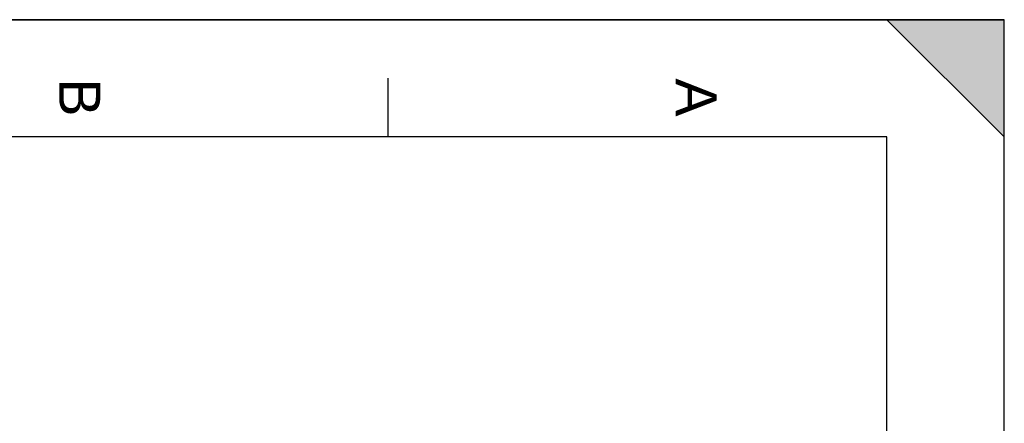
# Model space of a CAD drawing. Header units: millimetres. Extents: x 0 to 420, y 0 to 297.
# Tile 29 of 29: x 336 to 420, y 263 to 297. Entities that reach past the tile are written whole.
import ezdxf

# ---------------------------------------------------------------- set-up
doc = ezdxf.new("R2010")
doc.units = ezdxf.units.MM
doc.header["$LTSCALE"] = 23.1
doc.layers.get('0').update_dxf_attribs({"linetype": 'CONTINUOUS'})
doc.styles.add('TEXTSTYLE_2', font='arial.ttf')

# ---------------------------------------------------------------- blocks, each defined once
blk = doc.blocks.new('MARGEA3_BL0', base_point=(210.000078, 148.5))
at = {"color": 7, "linetype": 'Continuous'}
for p, q in [((420.000078, 297.000001), (0.000078, 297.000001)), ((0.000078, 296.999914), (420, 296.999914)), ((410.000078, 297.000001), (420.000078, 287.000001)), ((420.000078, 297.000001), (410.000078, 297.000001)), ((410.000078, 297.000001), (420.000078, 287.000001)), ((420, 0), (420, 296.999914)), ((420.000078, 287.000001), (420.000078, 297.000001)), ((420.000078, 0.000001), (420.000078, 297.000001)), ((367.500078, 292.000001), (367.500078, 287.000001)), ((410.000078, 287.000001), (10.000078, 287.000001)), ((410.000078, 10.000001), (410.000078, 287.000001))]:
    blk.add_line(p, q, dxfattribs=at)
blk.add_solid([(410.000078, 297.000001), (420.000078, 287.000001), (420.000078, 297.000001)], dxfattribs=at)
at = {"color": 7, "linetype": 'Continuous', "style": 'TEXTSTYLE_2', "oblique": 0.00001872}
for s, p in [('A', (392.000078, 292.000001)), ('B', (339.500078, 292.000001))]:
    blk.add_text(s, height=3.5, rotation=270, dxfattribs=at).set_placement(p)

msp = doc.modelspace()

# ---------------------------------------------------------------- linework, layer by layer
at = {"color": 7, "linetype": 'Continuous'}
for p in [(0, 297), (420, 0)]:
    msp.add_line(p, (420, 297), dxfattribs=at)

# ---------------------------------------------------------------- block references
msp.add_blockref('MARGEA3_BL0', (210, 148.5), dxfattribs=at)

doc.saveas('drawing.dxf')
